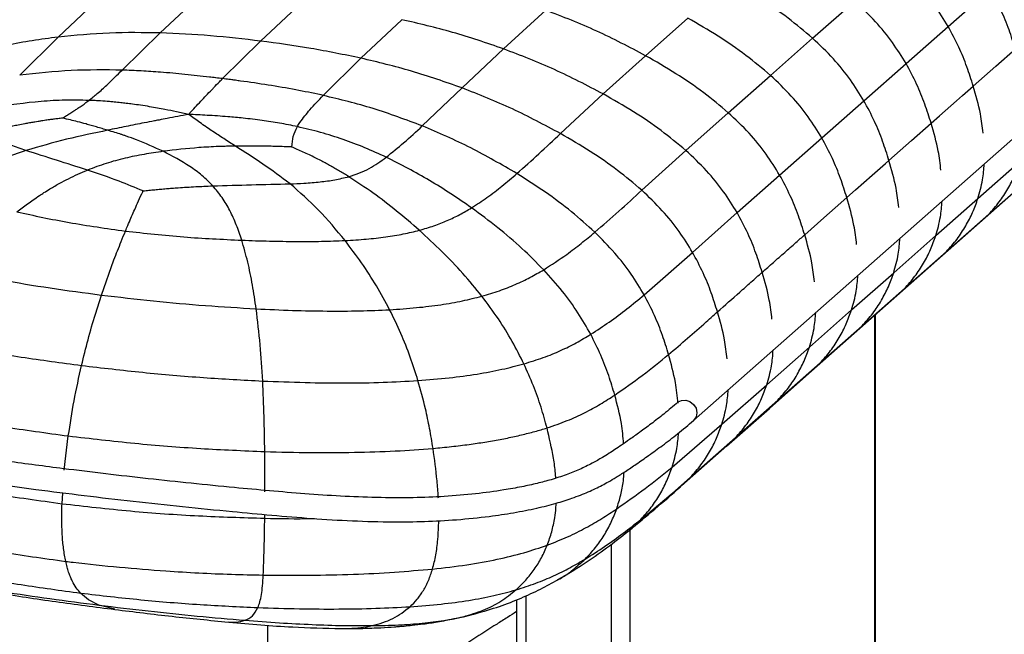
# Paper-space layout '_Dimetric' of a CAD drawing. Header units: millimetres. Extents: x -453 to 610, y -49 to 852.
# Tile 11 of 14: x 295 to 500, y 334 to 462. Entities that reach past the tile are written whole.
import ezdxf

# ---------------------------------------------------------------- set-up
doc = ezdxf.new("R2010")
doc.units = ezdxf.units.MM

psp = doc.layouts.new('_Dimetric')

# ---------------------------------------------------------------- linework, layer by layer
at = {"color": 7, "linetype": 'Continuous', "lineweight": 25}
for p, q in [((434.99, 378.33), (596.77, 521)), ((487.93, 460.26), (496.68, 467.98)), ((302.78, 458.05), (311.39, 466.18)), ((324.02, 458.91), (332.55, 466.91)), ((344.92, 457.2), (353.42, 465.14)), ((459.74, 457.81), (468.5, 465.54)), ((395.46, 455.59), (404.22, 463.63)), ((365.79, 453.65), (374.29, 461.66)), ((425, 454.17), (433.79, 461.99)), ((316.1, 451.17), (324.02, 458.91)), ((479.17, 452.54), (487.93, 460.26)), ((294.8, 450.11), (302.78, 458.05)), ((337, 449.4), (344.92, 457.2)), ((450.97, 450.08), (459.74, 457.81)), ((386.83, 447.46), (395.46, 455.59)), ((357.95, 445.89), (365.79, 453.65)), ((416.19, 446.21), (425, 454.17)), ((470.41, 444.81), (479.17, 452.54)), ((442.2, 442.32), (450.97, 450.08)), ((378.55, 439.56), (386.83, 447.46)), ((407.29, 437.98), (416.19, 446.21)), ((461.64, 437.08), (470.41, 444.81)), ((433.36, 434.46), (442.2, 442.32)), ((452.88, 429.34), (461.64, 437.08)), ((424.2, 426.19), (433.36, 434.46)), ((494.13, 424.48), (502.91, 432.22)), ((444.04, 421.53), (452.88, 429.34)), ((496.37, 421.19), (505.14, 428.93)), ((459.5, 388.53), (503.35, 427.21)), ((485.36, 416.75), (494.13, 424.48)), ((434.78, 413.27), (444.04, 421.53)), ((487.6, 413.45), (496.37, 421.19)), ((494.55, 419.5), (496.37, 421.19)), ((476.6, 409.02), (485.36, 416.75)), ((311.8, 404.4), (314.41, 411.69)), ((424.7, 404.42), (434.78, 413.27)), ((478.83, 405.72), (487.6, 413.45)), ((485.77, 411.76), (487.6, 413.45)), ((467.83, 401.29), (476.6, 409.02)), ((470.06, 397.99), (478.83, 405.72)), ((477.01, 404.03), (478.83, 405.72)), ((310.54, 400.44), (311.8, 404.4)), ((459.07, 393.56), (467.83, 401.29)), ((472.65, 113.26), (472.65, 400.13)), ((472.85, 113.61), (472.85, 400.3)), ((461.29, 390.26), (470.06, 397.99)), ((468.24, 396.3), (470.06, 397.99)), ((450.22, 385.75), (459.07, 393.56)), ((452.53, 382.53), (461.29, 390.26)), ((459.47, 388.57), (461.29, 390.26)), ((450.74, 380.8), (459.5, 388.54)), ((440.85, 377.51), (450.22, 385.75)), ((443.68, 374.73), (452.53, 382.53)), ((450.71, 380.84), (452.53, 382.53)), ((441.83, 372.95), (450.74, 380.81)), ((430.5, 368.61), (440.85, 377.51)), ((304.08, 367.95), (304.92, 375.09)), ((432.47, 364.71), (441.88, 373)), ((434.34, 366.5), (443.68, 374.73)), ((441.86, 373.03), (443.68, 374.73)), ((432.21, 364.52), (434.34, 366.5)), ((303.61, 361), (303.75, 363.29)), ((345.77, 357.97), (345.78, 358.75)), ((421.32, 355.23), (421.48, 355.36)), ((421.74, 355.58), (421.74, 68.36)), ((417.88, 67.78), (417.88, 352.58)), ((309.15, 341), (307.47, 342.41)), ((311.28, 339.91), (309.15, 341)), ((398.16, 341.02), (398.16, 70.95)), ((400.1, 341.85), (400.1, 70.02)), ((314.6, 339.05), (311.28, 339.91)), ((385.12, 337.07), (389.56, 338.11)), ((387.1, 337.49), (389.45, 338.11)), ((338.21, 336.4), (338.5, 336.39)), ((385.15, 337.12), (387.1, 337.49)), ((346.43, -34.65), (346.43, 335.75)), ((361.44, 335.06), (361.6, 335.06))]:
    psp.add_line(p, q, dxfattribs=at)
at = {"color": 7, "linetype": 'Continuous', "lineweight": 25, "flags": 128}
for points in [[(493.15, 447.85), (495.49, 449.91), (497.83, 451.97), (501.92, 455.58)], [(484.39, 440.12), (486.15, 441.67), (489.65, 444.76), (490.94, 445.89), (493.15, 447.85)], [(475.62, 432.38), (477.96, 434.45), (480.3, 436.51), (484.39, 440.12)], [(466.86, 424.65), (468.68, 426.27), (472.15, 429.33), (472.69, 429.8), (474.87, 431.72), (475.62, 432.38)], [(458.09, 416.92), (459.42, 418.09), (462.07, 420.43), (464.46, 422.54), (466.86, 424.65)], [(431.77, 382.15), (432.44, 382.49), (433.34, 382.56)], [(433.34, 382.56), (434.23, 382.27), (434.99, 381.66), (435.5, 380.83), (435.68, 379.91), (435.5, 379.03), (434.99, 378.33), (434.99, 378.32)]]:
    psp.add_lwpolyline(points, dxfattribs=at)
at = {"color": 7, "linetype": 'Continuous', "lineweight": 25}
for points, knots in [([(487.93, 460.26), (487.02, 461.73), (485.13, 464.78), (481.56, 469.17), (478.73, 471.86), (477.26, 473.26)], [0, 0, 0, 0, 0.307568, 0.639157, 1, 1, 1, 1]), ([(459.74, 457.81), (458.06, 459.23), (454.58, 462.16), (448.79, 466.1), (444.67, 468.5), (442.56, 469.73)], [0, 0, 0, 0, 0.313487, 0.648052, 1, 1, 1, 1]), ([(501.92, 455.57), (501.49, 456.9), (500.62, 459.64), (498.93, 463.82), (497.44, 466.56), (496.68, 467.98)], [0, 0, 0, 0, 0.312174, 0.64501, 1, 1, 1, 1]), ([(479.17, 452.54), (478.26, 454.01), (476.37, 457.06), (472.8, 461.45), (469.98, 464.14), (468.5, 465.54)], [0, 0, 0, 0, 0.307568, 0.639156, 1, 1, 1, 1]), ([(425, 454.17), (421.64, 455.95), (414.85, 459.52), (407.78, 462.25), (404.22, 463.63)], [0, 0, 0, 0, 0.495961, 1, 1, 1, 1]), ([(395.46, 455.59), (391.93, 456.8), (384.93, 459.19), (377.81, 460.84), (374.29, 461.66)], [0, 0, 0, 0, 0.50462, 1, 1, 1, 1]), ([(450.97, 450.08), (449.29, 451.49), (445.81, 454.42), (440.02, 458.36), (435.9, 460.76), (433.79, 461.99)], [0, 0, 0, 0, 0.31349, 0.648054, 1, 1, 1, 1]), ([(324.02, 458.91), (320.49, 458.96), (313.37, 459.07), (306.33, 458.39), (302.78, 458.05)], [0, 0, 0, 0, 0.495647, 1, 1, 1, 1]), ([(344.92, 457.2), (341.45, 457.61), (334.48, 458.43), (327.52, 458.75), (324.02, 458.91)], [0, 0, 0, 0, 0.497993, 1, 1, 1, 1]), ([(493.15, 447.85), (492.73, 449.17), (491.86, 451.92), (490.17, 456.1), (488.69, 458.84), (487.93, 460.26)], [0, 0, 0, 0, 0.3121739, 0.6450102, 1, 1, 1, 1]), ([(302.78, 458.05), (299.21, 457.55), (292.12, 456.57), (285.27, 454.71), (281.87, 453.78)], [0, 0, 0, 0, 0.504298, 1, 1, 1, 1]), ([(365.79, 453.65), (362.31, 454.37), (355.37, 455.8), (348.39, 456.74), (344.92, 457.2)], [0, 0, 0, 0, 0.502002, 1, 1, 1, 1]), ([(470.41, 444.81), (469.5, 446.28), (467.61, 449.33), (464.04, 453.72), (461.21, 456.41), (459.74, 457.81)], [0, 0, 0, 0, 0.30757, 0.639159, 1, 1, 1, 1]), ([(416.19, 446.21), (412.83, 447.96), (406.06, 451.5), (399.01, 454.22), (395.46, 455.59)], [0, 0, 0, 0, 0.495821, 1, 1, 1, 1]), ([(386.83, 447.46), (383.33, 448.69), (376.39, 451.13), (369.3, 452.81), (365.79, 453.65)], [0, 0, 0, 0, 0.50435, 1, 1, 1, 1]), ([(442.2, 442.32), (440.51, 443.73), (437.03, 446.65), (431.24, 450.57), (427.12, 452.95), (425, 454.17)], [0, 0, 0, 0, 0.313523, 0.648073, 1, 1, 1, 1]), ([(316.1, 451.17), (312.58, 451.21), (305.49, 451.29), (298.38, 450.51), (294.8, 450.11)], [0, 0, 0, 0, 0.496111, 1, 1, 1, 1]), ([(309.18, 444.87), (309.79, 445.35), (311.15, 446.42), (312.87, 448.02), (314.55, 449.64), (315.59, 450.67), (316.1, 451.17)], [0, 0, 0, 0, 0.223743, 0.504272, 0.759834, 1, 1, 1, 1]), ([(324.09, 450.74), (322.76, 450.83), (320.1, 451.02), (317.43, 451.12), (316.1, 451.17)], [0, 0, 0, 0, 0.49975, 1, 1, 1, 1]), ([(334.27, 449.73), (332.57, 449.92), (329.18, 450.31), (325.79, 450.59), (324.09, 450.74)], [0, 0, 0, 0, 0.49957, 1, 1, 1, 1]), ([(484.39, 440.11), (483.97, 441.44), (483.1, 444.19), (481.41, 448.37), (479.94, 451.12), (479.17, 452.54)], [0, 0, 0, 0, 0.3121737, 0.6450103, 1, 1, 1, 1]), ([(337, 449.4), (336.55, 449.46), (336.06, 449.52), (335.15, 449.63), (334.69, 449.68), (334.27, 449.73)], [0, 0, 0, 0, 0.500076, 0.535397, 1, 1, 1, 1]), ([(335.03, 447.38), (335.08, 447.44), (335.52, 447.89), (336.18, 448.57), (336.79, 449.18), (337, 449.4)], [0, 0, 0, 0, 0.078559, 0.671748, 1, 1, 1, 1]), ([(339.68, 449.05), (339.44, 449.08), (338.99, 449.14), (338.1, 449.26), (337.45, 449.34), (337, 449.4)], [0, 0, 0, 0, 0.271001, 0.499916, 1, 1, 1, 1]), ([(357.95, 445.89), (357.8, 445.93), (355.9, 446.35), (352.09, 447.12), (346.5, 448.08), (342.3, 448.69), (340.04, 449), (339.68, 449.05)], [0, 0, 0, 0, 0.025474, 0.313905, 0.627933, 0.94216, 1, 1, 1, 1]), ([(461.64, 437.08), (460.73, 438.55), (458.84, 441.6), (455.27, 445.99), (452.44, 448.68), (450.97, 450.08)], [0, 0, 0, 0, 0.307577, 0.639169, 1, 1, 1, 1]), ([(330.47, 442.53), (331.23, 443.36), (332.75, 445.02), (334.27, 446.59), (335.03, 447.38)], [0, 0, 0, 0, 0.4974886, 1, 1, 1, 1]), ([(407.29, 437.98), (403.98, 439.75), (397.31, 443.32), (390.35, 446.07), (386.83, 447.46)], [0, 0, 0, 0, 0.495703, 1, 1, 1, 1]), ([(495.2, 438.09), (495.04, 439.41), (494.66, 442.69), (493.71, 445.92), (493.15, 447.85)], [0, 0, 0, 0, 0.4036, 1, 1, 1, 1]), ([(309.18, 444.87), (307.55, 444.9), (304.28, 444.96), (297.61, 444.62), (292.56, 443.87), (289.21, 443.37)], [0, 0, 0, 0, 0.249082, 0.49995, 1, 1, 1, 1]), ([(303.75, 441.19), (304.01, 441.37), (304.51, 441.71), (305.29, 442.19), (306, 442.64), (306.78, 443.15), (307.57, 443.67), (308.41, 444.27), (308.92, 444.67), (309.18, 444.87)], [0, 0, 0, 0, 0.1314, 0.248331, 0.38457, 0.493911, 0.664796, 0.826954, 1, 1, 1, 1]), ([(329.96, 441.95), (329.12, 442.14), (327.48, 442.5), (324.78, 443.05), (322.28, 443.5), (320.02, 443.85), (318.39, 444.08), (317.03, 444.25), (315.76, 444.4), (314.6, 444.52), (313.19, 444.65), (311.88, 444.74), (310.44, 444.83), (309.62, 444.86), (309.18, 444.87)], [0, 0, 0, 0, 0.126952, 0.245989, 0.402221, 0.494504, 0.574933, 0.635785, 0.688917, 0.756255, 0.800342, 0.88722, 0.939851, 1, 1, 1, 1]), ([(353.09, 440.3), (353.77, 441.19), (355.23, 443.11), (357, 444.92), (357.95, 445.89)], [0, 0, 0, 0, 0.461623, 1, 1, 1, 1]), ([(378.55, 439.56), (375.16, 440.83), (368.43, 443.36), (361.43, 445.06), (357.95, 445.89)], [0, 0, 0, 0, 0.503883, 1, 1, 1, 1]), ([(433.36, 434.46), (431.67, 435.87), (428.19, 438.76), (422.41, 442.64), (418.3, 445), (416.19, 446.21)], [0, 0, 0, 0, 0.313585, 0.648065, 1, 1, 1, 1]), ([(475.62, 432.38), (475.2, 433.71), (474.33, 436.46), (472.65, 440.64), (471.17, 443.39), (470.41, 444.81)], [0, 0, 0, 0, 0.312174, 0.64501, 1, 1, 1, 1]), ([(329.96, 441.95), (330.05, 442.05), (330.22, 442.25), (330.39, 442.44), (330.47, 442.53)], [0, 0, 0, 0, 0.5256919, 1, 1, 1, 1]), ([(303.75, 441.19), (303.42, 441.15), (302.78, 441.07), (301.87, 440.96), (300.94, 440.83), (300.09, 440.71), (299.29, 440.59), (298.64, 440.49), (297.88, 440.36), (297.2, 440.25), (296.67, 440.15), (296.39, 440.1), (296.16, 440.06), (295.54, 439.94), (294.58, 439.76), (293.4, 439.52), (292.27, 439.27), (291.11, 439.02), (289.86, 438.73), (289.03, 438.52), (288.61, 438.42)], [0, 0, 0, 0, 0.06493, 0.12443, 0.178929, 0.2491, 0.290874, 0.336678, 0.378418, 0.439663, 0.470935, 0.484377, 0.495467, 0.515525, 0.607037, 0.686428, 0.749761, 0.833185, 0.916501, 1, 1, 1, 1]), ([(313.1, 438.66), (312.72, 438.77), (311.95, 439), (310.81, 439.34), (309.69, 439.67), (308.37, 440.03), (306.93, 440.41), (305.3, 440.81), (304.28, 441.06), (303.75, 441.19)], [0, 0, 0, 0, 0.12303, 0.244791, 0.365544, 0.478433, 0.665563, 0.825319, 1, 1, 1, 1]), ([(329.96, 441.95), (328.47, 441.67), (326.43, 441.3), (324.16, 440.86), (323.27, 440.69), (322.24, 440.49), (321.41, 440.33), (320.71, 440.2)], [0, 0, 0, 0, 0.486502, 0.666949, 0.734996, 0.774727, 1, 1, 1, 1]), ([(334.93, 438.44), (334.54, 438.71), (334.08, 439.02), (333.2, 439.63), (331.9, 440.55), (330.73, 441.4), (329.96, 441.95)], [0, 0, 0, 0, 0.221807, 0.25839, 0.512968, 1, 1, 1, 1]), ([(352.56, 439.41), (351.33, 439.66), (348.91, 440.16), (345.14, 440.72), (341.55, 441.16), (337.73, 441.52), (333.96, 441.77), (331.23, 441.89), (329.96, 441.95)], [0, 0, 0, 0, 0.168999, 0.3311, 0.505503, 0.645162, 0.834343, 1, 1, 1, 1]), ([(452.88, 429.34), (451.97, 430.81), (450.08, 433.86), (446.5, 438.25), (443.67, 440.92), (442.2, 442.32)], [0, 0, 0, 0, 0.307656, 0.639253, 1, 1, 1, 1]), ([(296.1, 434.45), (295.56, 434.63), (294.5, 435), (293.02, 435.58), (291.66, 436.19), (290.4, 436.87), (289.32, 437.61), (288.84, 438.16), (288.61, 438.42)], [0, 0, 0, 0, 0.171542, 0.335403, 0.494044, 0.659505, 0.834543, 1, 1, 1, 1]), ([(313.1, 438.66), (310.25, 438.07), (304.53, 436.88), (298.91, 435.26), (296.1, 434.45)], [0, 0, 0, 0, 0.498881, 1, 1, 1, 1]), ([(320.71, 440.2), (319.45, 439.95), (316.92, 439.46), (314.38, 438.93), (313.1, 438.66)], [0, 0, 0, 0, 0.498624, 1, 1, 1, 1]), ([(324.64, 434.28), (322.81, 435.11), (320.31, 436.24), (317.48, 437.26), (316.45, 437.62), (316.1, 437.74), (315.52, 437.93), (314.56, 438.24), (313.61, 438.51), (313.1, 438.66)], [0, 0, 0, 0, 0.4942289, 0.6762066, 0.7299191, 0.7575034, 0.7650349, 0.8752332, 1, 1, 1, 1]), ([(339.68, 435.34), (338.86, 435.87), (337.22, 436.94), (335.7, 437.94), (334.93, 438.44)], [0, 0, 0, 0, 0.499059, 1, 1, 1, 1]), ([(351.44, 435.18), (351.48, 435.94), (351.57, 437.47), (352.23, 438.76), (352.56, 439.41)], [0, 0, 0, 0, 0.49391, 1, 1, 1, 1]), ([(352.56, 439.41), (352.64, 439.56), (352.81, 439.86), (353, 440.15), (353.09, 440.3)], [0, 0, 0, 0, 0.49974, 1, 1, 1, 1]), ([(371.03, 433.06), (369.56, 433.73), (366.63, 435.07), (362.07, 436.78), (357.41, 438.27), (354.17, 439.03), (352.56, 439.41)], [0, 0, 0, 0, 0.253147, 0.500142, 0.750962, 1, 1, 1, 1]), ([(371.03, 433.06), (372.27, 434.06), (374.97, 436.23), (377.29, 438.39), (378.55, 439.56)], [0, 0, 0, 0, 0.458597, 1, 1, 1, 1]), ([(398.22, 429.65), (395.05, 431.5), (388.68, 435.22), (381.94, 438.11), (378.55, 439.56)], [0, 0, 0, 0, 0.496843, 1, 1, 1, 1]), ([(486.43, 430.36), (486.28, 431.68), (485.89, 434.95), (484.95, 438.19), (484.39, 440.12)], [0, 0, 0, 0, 0.4035759, 1, 1, 1, 1]), ([(398.22, 429.65), (399.76, 431.02), (402.88, 433.81), (405.8, 436.58), (407.29, 437.98)], [0, 0, 0, 0, 0.492346, 1, 1, 1, 1]), ([(424.2, 426.19), (422.54, 427.59), (419.11, 430.5), (413.42, 434.39), (409.37, 436.76), (407.29, 437.98)], [0, 0, 0, 0, 0.313474, 0.647952, 1, 1, 1, 1]), ([(466.86, 424.65), (466.43, 425.98), (465.57, 428.73), (463.88, 432.91), (462.41, 435.66), (461.64, 437.08)], [0, 0, 0, 0, 0.312183, 0.64503, 1, 1, 1, 1]), ([(296.1, 434.45), (292.89, 433.34), (286.28, 431.07), (280.01, 428.07), (276.78, 426.52)], [0, 0, 0, 0, 0.484929, 1, 1, 1, 1]), ([(308.89, 430.38), (306.74, 431.06), (302.39, 432.44), (298.21, 433.77), (296.1, 434.45)], [0, 0, 0, 0, 0.494284, 1, 1, 1, 1]), ([(324.64, 434.28), (323.32, 434.08), (320.66, 433.69), (316.7, 432.87), (312.73, 431.82), (310.18, 430.86), (308.89, 430.38)], [0, 0, 0, 0, 0.244979, 0.493455, 0.744931, 1, 1, 1, 1]), ([(339.68, 435.34), (339.06, 435.34), (338.11, 435.33), (336.96, 435.3), (336.41, 435.28), (334.83, 435.22), (330.95, 435.02), (327.11, 434.57), (324.64, 434.28)], [0, 0, 0, 0, 0.124777, 0.189064, 0.228115, 0.233975, 0.50515, 1, 1, 1, 1]), ([(334.96, 427.1), (334.23, 427.83), (332.8, 429.29), (329.41, 431.78), (326.54, 433.28), (324.64, 434.28)], [0, 0, 0, 0, 0.25507, 0.506529, 1, 1, 1, 1]), ([(343.09, 435.36), (342.53, 435.36), (341.39, 435.36), (340.25, 435.35), (339.68, 435.34)], [0, 0, 0, 0, 0.494959, 1, 1, 1, 1]), ([(351.04, 427.52), (349.16, 428.93), (345.41, 431.74), (341.59, 434.14), (339.68, 435.34)], [0, 0, 0, 0, 0.501146, 1, 1, 1, 1]), ([(351.44, 435.18), (351.41, 435.18), (350.35, 435.21), (348.25, 435.31), (345.49, 435.36), (343.77, 435.36), (343.09, 435.36)], [0, 0, 0, 0, 0.008921, 0.381786, 0.755248, 1, 1, 1, 1]), ([(363.25, 429.01), (362.94, 429.21), (362.31, 429.59), (361.35, 430.16), (360.57, 430.62), (360.07, 430.9), (359.88, 431.01), (359.83, 431.04), (359.81, 431.05), (359.81, 431.05), (359.79, 431.06), (359.76, 431.08), (359.72, 431.1), (359.7, 431.11), (359.68, 431.12), (359.61, 431.16), (359.4, 431.28), (358.87, 431.57), (358.26, 431.91), (357.73, 432.19), (357.12, 432.51), (356.26, 432.95), (355.04, 433.55), (353.8, 434.13), (352.59, 434.68), (351.81, 435.02), (351.44, 435.18)], [0, 0, 0, 0, 0.0835002, 0.1668152, 0.2502393, 0.2871224, 0.2953797, 0.2995108, 0.2999007, 0.3000192, 0.3001265, 0.3045762, 0.3087548, 0.3099032, 0.3104051, 0.3125198, 0.3278385, 0.3661702, 0.4475794, 0.4839088, 0.5017505, 0.6014074, 0.7006663, 0.8071509, 0.9081279, 1, 1, 1, 1]), ([(444.04, 421.53), (443.13, 423), (441.24, 426.04), (437.66, 430.41), (434.83, 433.08), (433.36, 434.46)], [0, 0, 0, 0, 0.307808, 0.639401, 1, 1, 1, 1]), ([(363.25, 429.01), (364.03, 429.26), (365.63, 429.75), (367.6, 430.73), (369.41, 431.84), (370.47, 432.64), (371.03, 433.06)], [0, 0, 0, 0, 0.2254454, 0.4602989, 0.7153903, 1, 1, 1, 1]), ([(388.79, 422.53), (385.92, 424.5), (380.23, 428.39), (374.08, 431.51), (371.03, 433.06)], [0, 0, 0, 0, 0.5039184, 1, 1, 1, 1]), ([(477.67, 422.63), (477.51, 423.95), (477.12, 427.22), (476.18, 430.46), (475.62, 432.39)], [0, 0, 0, 0, 0.403553, 1, 1, 1, 1]), ([(496.37, 421.19), (497.12, 422.03), (498.59, 423.68), (500.38, 426.44), (501.85, 429.26), (502.56, 431.25), (502.91, 432.22)], [0, 0, 0, 0, 0.264113, 0.518527, 0.763735, 1, 1, 1, 1]), ([(294.21, 421.69), (294.58, 421.98), (295.32, 422.55), (296.45, 423.39), (297.65, 424.23), (298.78, 425), (299.95, 425.76), (301.34, 426.63), (303.03, 427.6), (304.96, 428.62), (306.87, 429.54), (308.22, 430.1), (308.89, 430.38)], [0, 0, 0, 0, 0.083974, 0.167347, 0.250081, 0.344032, 0.409551, 0.495968, 0.633472, 0.750476, 0.876086, 1, 1, 1, 1]), ([(320.48, 426.04), (318.83, 426.73), (315.03, 428.31), (311.11, 429.63), (308.89, 430.38)], [0, 0, 0, 0, 0.434161, 1, 1, 1, 1]), ([(494.13, 424.48), (494.5, 425.77), (495.17, 428.08), (495.36, 430.54), (495.45, 431.64)], [0, 0, 0, 0, 0.553909, 1, 1, 1, 1]), ([(351.04, 427.52), (352, 427.56), (354.1, 427.65), (357.22, 427.9), (360.41, 428.31), (362.3, 428.78), (363.25, 429.01)], [0, 0, 0, 0, 0.229526, 0.496087, 0.744762, 1, 1, 1, 1]), ([(377.93, 417.86), (376.37, 419.22), (373.25, 421.92), (368.38, 425.65), (364.95, 427.9), (363.25, 429.01)], [0, 0, 0, 0, 0.33537, 0.671444, 1, 1, 1, 1]), ([(388.79, 422.53), (389.88, 423.24), (392.17, 424.73), (395.24, 427.12), (397.2, 428.79), (398.22, 429.65)], [0, 0, 0, 0, 0.305451, 0.640589, 1, 1, 1, 1]), ([(414.44, 417.46), (412.84, 418.9), (409.54, 421.87), (404.09, 425.91), (400.21, 428.38), (398.22, 429.65)], [0, 0, 0, 0, 0.313278, 0.647902, 1, 1, 1, 1]), ([(458.09, 416.92), (457.67, 418.25), (456.8, 421), (455.12, 425.18), (453.64, 427.93), (452.88, 429.34)], [0, 0, 0, 0, 0.312209, 0.645073, 1, 1, 1, 1]), ([(318.09, 420.74), (318.31, 421.23), (318.78, 422.32), (319.55, 424.04), (320.13, 425.28), (320.44, 425.95), (320.47, 426), (320.48, 426.03), (320.48, 426.04)], [0, 0, 0, 0, 0.2713956, 0.6013349, 0.9716785, 0.9858392, 0.9929196, 1, 1, 1, 1]), ([(320.48, 426.04), (320.88, 426.09), (321.69, 426.18), (322.89, 426.3), (324.1, 426.42), (325.3, 426.52), (326.53, 426.62), (327.95, 426.72), (329.59, 426.83), (331.36, 426.93), (333.16, 427.02), (334.33, 427.07), (334.96, 427.1)], [0, 0, 0, 0, 0.083237, 0.166601, 0.249959, 0.333856, 0.416686, 0.504028, 0.628072, 0.756586, 0.870786, 1, 1, 1, 1]), ([(334.96, 427.1), (337.63, 427.17), (342.98, 427.33), (348.35, 427.46), (351.04, 427.52)], [0, 0, 0, 0, 0.500555, 1, 1, 1, 1]), ([(340.99, 415.8), (340.63, 416.87), (339.92, 418.99), (338.57, 421.94), (337, 424.68), (335.63, 426.3), (334.96, 427.1)], [0, 0, 0, 0, 0.260175, 0.513846, 0.760386, 1, 1, 1, 1]), ([(362.48, 415.73), (360.69, 417.91), (357.2, 422.14), (353.05, 425.77), (351.04, 427.52)], [0, 0, 0, 0, 0.515067, 1, 1, 1, 1]), ([(414.44, 417.46), (416.12, 418.91), (419.48, 421.83), (422.62, 424.73), (424.2, 426.19)], [0, 0, 0, 0, 0.4984722, 1, 1, 1, 1]), ([(434.78, 413.27), (433.87, 414.73), (432, 417.77), (428.45, 422.14), (425.66, 424.8), (424.2, 426.19)], [0, 0, 0, 0, 0.307764, 0.639339, 1, 1, 1, 1]), ([(468.9, 414.9), (468.74, 416.22), (468.36, 419.49), (467.42, 422.73), (466.86, 424.65)], [0, 0, 0, 0, 0.40353, 1, 1, 1, 1]), ([(487.6, 413.45), (488.34, 414.29), (489.82, 415.95), (491.61, 418.7), (493.08, 421.52), (493.79, 423.51), (494.13, 424.48)], [0, 0, 0, 0, 0.264112, 0.518526, 0.763736, 1, 1, 1, 1]), ([(377.93, 417.86), (378.96, 418.16), (381.07, 418.77), (383.84, 419.88), (386.45, 421.14), (387.99, 422.06), (388.79, 422.53)], [0, 0, 0, 0, 0.23238, 0.472189, 0.72613, 1, 1, 1, 1]), ([(403.8, 409.65), (402.31, 411.15), (399.23, 414.26), (394.2, 418.53), (390.62, 421.18), (388.79, 422.53)], [0, 0, 0, 0, 0.314978, 0.650205, 1, 1, 1, 1]), ([(485.36, 416.75), (485.73, 418.03), (486.4, 420.35), (486.59, 422.81), (486.68, 423.91)], [0, 0, 0, 0, 0.553873, 1, 1, 1, 1]), ([(294.21, 421.69), (297.79, 420.92), (305.08, 419.35), (312.85, 418.25), (316.8, 417.7)], [0, 0, 0, 0, 0.4917899, 1, 1, 1, 1]), ([(316.8, 417.7), (316.97, 418.09), (317.19, 418.62), (317.62, 419.63), (317.88, 420.25), (318.09, 420.74)], [0, 0, 0, 0, 0.386208, 0.511947, 1, 1, 1, 1]), ([(449.25, 409.12), (448.83, 410.45), (447.96, 413.19), (446.28, 417.37), (444.8, 420.12), (444.04, 421.53)], [0, 0, 0, 0, 0.312275, 0.645171, 1, 1, 1, 1]), ([(362.48, 415.73), (363.96, 415.82), (366.81, 415.98), (370.88, 416.45), (374.62, 417.05), (376.84, 417.6), (377.93, 417.86)], [0, 0, 0, 0, 0.27439, 0.52803, 0.767528, 1, 1, 1, 1]), ([(390.94, 404.16), (389.64, 405.75), (386.96, 409.02), (382.61, 413.55), (379.5, 416.41), (377.93, 417.86)], [0, 0, 0, 0, 0.3195238, 0.6554904, 1, 1, 1, 1]), ([(314.41, 411.69), (314.91, 412.98), (315.7, 415.01), (316.51, 416.97), (316.8, 417.7)], [0, 0, 0, 0, 0.632037, 1, 1, 1, 1]), ([(316.8, 417.7), (320.83, 417.25), (328.74, 416.37), (336.95, 415.99), (340.99, 415.8)], [0, 0, 0, 0, 0.508215, 1, 1, 1, 1]), ([(343.99, 401.53), (343.74, 403.19), (343.25, 406.55), (342.29, 411.3), (341.42, 414.3), (340.99, 415.8)], [0, 0, 0, 0, 0.330436, 0.666127, 1, 1, 1, 1]), ([(340.99, 415.8), (342.92, 415.73), (346.69, 415.6), (352.24, 415.52), (357.48, 415.53), (360.86, 415.66), (362.48, 415.73)], [0, 0, 0, 0, 0.272209, 0.531456, 0.774864, 1, 1, 1, 1]), ([(403.8, 409.65), (405.44, 410.7), (408.23, 412.51), (411.64, 415.14), (413.5, 416.68), (414.44, 417.46)], [0, 0, 0, 0, 0.415057, 0.707388, 1, 1, 1, 1]), ([(424.7, 404.42), (423.82, 405.88), (421.98, 408.94), (418.54, 413.34), (415.84, 416.05), (414.44, 417.46)], [0, 0, 0, 0, 0.307097, 0.638585, 1, 1, 1, 1]), ([(449.25, 409.12), (450.03, 409.81), (451.2, 410.84), (452.76, 412.22), (453.93, 413.25), (455.1, 414.28), (456.48, 415.51), (457.48, 416.39), (458.09, 416.92)], [0, 0, 0, 0, 0.264626, 0.396939, 0.529252, 0.661565, 0.793878, 1, 1, 1, 1]), ([(460.13, 407.17), (459.98, 408.49), (459.59, 411.76), (458.65, 415), (458.09, 416.92)], [0, 0, 0, 0, 0.403507, 1, 1, 1, 1]), ([(476.6, 409.02), (476.97, 410.3), (477.63, 412.62), (477.83, 415.08), (477.91, 416.18)], [0, 0, 0, 0, 0.553837, 1, 1, 1, 1]), ([(478.83, 405.72), (479.58, 406.56), (481.05, 408.21), (482.84, 410.97), (484.31, 413.79), (485.02, 415.77), (485.36, 416.75)], [0, 0, 0, 0, 0.264113, 0.518527, 0.763735, 1, 1, 1, 1]), ([(371.76, 401.34), (370.86, 403.01), (369.02, 406.4), (365.93, 411.18), (363.63, 414.2), (362.48, 415.73)], [0, 0, 0, 0, 0.322801, 0.658469, 1, 1, 1, 1]), ([(439.95, 400.88), (439.53, 402.21), (438.67, 404.95), (437, 409.12), (435.53, 411.86), (434.78, 413.27)], [0, 0, 0, 0, 0.312329, 0.645215, 1, 1, 1, 1]), ([(390.94, 404.16), (392.19, 404.53), (394.7, 405.27), (398, 406.59), (401.07, 408.05), (402.87, 409.11), (403.8, 409.65)], [0, 0, 0, 0, 0.23746, 0.48016, 0.733022, 1, 1, 1, 1]), ([(413.58, 396.22), (412.72, 397.72), (410.94, 400.85), (407.65, 405.37), (405.12, 408.18), (403.8, 409.65)], [0, 0, 0, 0, 0.306192, 0.637709, 1, 1, 1, 1]), ([(281.32, 409.42), (284.5, 408.79), (290.98, 407.49), (301.17, 405.82), (308.24, 404.87), (311.8, 404.4)], [0, 0, 0, 0, 0.322537, 0.658026, 1, 1, 1, 1]), ([(439.95, 400.88), (441.5, 402.26), (443.44, 403.98), (445.76, 406.04), (447.31, 407.41), (448.47, 408.44), (449.25, 409.12)], [0, 0, 0, 0, 0.5, 0.625, 0.75, 1, 1, 1, 1]), ([(451.29, 399.37), (451.13, 400.69), (450.75, 403.96), (449.81, 407.19), (449.25, 409.12)], [0, 0, 0, 0, 0.403468, 1, 1, 1, 1]), ([(467.83, 401.29), (468.2, 402.57), (468.87, 404.89), (469.06, 407.35), (469.15, 408.45)], [0, 0, 0, 0, 0.553801, 1, 1, 1, 1]), ([(470.06, 397.99), (470.81, 398.83), (472.28, 400.48), (474.07, 403.23), (475.55, 406.06), (476.25, 408.04), (476.6, 409.02)], [0, 0, 0, 0, 0.2641118, 0.5185265, 0.7637358, 1, 1, 1, 1]), ([(311.8, 404.4), (315.4, 403.97), (322.54, 403.13), (333.28, 402.17), (340.46, 401.74), (343.99, 401.53)], [0, 0, 0, 0, 0.341976, 0.677465, 1, 1, 1, 1]), ([(371.76, 401.34), (373.63, 401.47), (377.23, 401.71), (382.32, 402.34), (386.92, 403.14), (389.62, 403.82), (390.94, 404.16)], [0, 0, 0, 0, 0.275781, 0.529387, 0.768363, 1, 1, 1, 1]), ([(399.68, 390.08), (398.89, 391.65), (397.25, 394.91), (394.33, 399.63), (392.1, 402.61), (390.94, 404.16)], [0, 0, 0, 0, 0.307326, 0.639228, 1, 1, 1, 1]), ([(413.58, 396.22), (414.88, 397.07), (417.55, 398.81), (421.2, 401.55), (423.52, 403.45), (424.7, 404.42)], [0, 0, 0, 0, 0.319382, 0.654282, 1, 1, 1, 1]), ([(429.77, 392.03), (429.37, 393.36), (428.53, 396.1), (426.88, 400.26), (425.44, 403), (424.7, 404.42)], [0, 0, 0, 0, 0.312289, 0.645058, 1, 1, 1, 1]), ([(343.99, 401.53), (346.51, 401.41), (351.42, 401.18), (358.61, 401.04), (365.36, 401.06), (369.69, 401.25), (371.76, 401.34)], [0, 0, 0, 0, 0.2758455, 0.5359674, 0.7779357, 1, 1, 1, 1]), ([(345.35, 386.51), (345.19, 389.05), (344.87, 394.3), (344.29, 399.06), (343.99, 401.53)], [0, 0, 0, 0, 0.482969, 1, 1, 1, 1]), ([(226.32, 400.71), (226.15, 400.52), (225.41, 399.72), (224.25, 398.36), (222.82, 396.63), (221.56, 394.99), (220.53, 393.4), (219.71, 391.75), (219.14, 389.85), (219.06, 387.61), (219.73, 385.34), (221.12, 383.22), (223.04, 381.31), (225.35, 379.63), (227.85, 378.2), (230.18, 377.09), (232.25, 376.24), (234.27, 375.49), (236.69, 374.69), (239.7, 373.81), (244.58, 372.55), (251.28, 371.15), (259.49, 369.69), (267.45, 368.4), (275.18, 367.2), (282.82, 366.06), (290.45, 364.99), (302.25, 363.42), (318.36, 361.45), (334.83, 359.75), (347.26, 358.6), (355.56, 357.91), (363.98, 357.4), (371.83, 357.18), (379.1, 357.27), (385.82, 357.63), (392.03, 358.26), (397.6, 359.09), (402.26, 360.01), (406.31, 361.03), (409.28, 361.97), (411.45, 362.78), (413.07, 363.45), (414.56, 364.14), (415.96, 364.84), (417.4, 365.62), (419.03, 366.57), (420.96, 367.8), (423.2, 369.32), (425.77, 371.11), (428.65, 373.21), (431.84, 375.63), (433.89, 377.39), (434.99, 378.32)], [0, 0, 0, 0, 0.005589, 0.023027, 0.039069, 0.054029, 0.06773, 0.080448, 0.094486, 0.110236, 0.126703, 0.143261, 0.159748, 0.176157, 0.191438, 0.20438, 0.213065, 0.221849, 0.232533, 0.245116, 0.259558, 0.29073, 0.320067, 0.34789, 0.3749, 0.401242, 0.427446, 0.453655, 0.52214, 0.590675, 0.617706, 0.644858, 0.672013, 0.699092, 0.719678, 0.741086, 0.763634, 0.781179, 0.798814, 0.814804, 0.82892, 0.837278, 0.845124, 0.852924, 0.860685, 0.868477, 0.878384, 0.891323, 0.907131, 0.925703, 0.947146, 0.971724, 1, 1, 1, 1]), ([(307.67, 389.75), (308.11, 391.55), (309, 395.23), (310.02, 398.68), (310.54, 400.44)], [0, 0, 0, 0, 0.491334, 1, 1, 1, 1]), ([(377.65, 386.6), (377.13, 388.24), (376.05, 391.63), (374.09, 396.56), (372.55, 399.71), (371.76, 401.34)], [0, 0, 0, 0, 0.311529, 0.644027, 1, 1, 1, 1]), ([(429.77, 392.03), (431.1, 393.15), (433.76, 395.4), (436.79, 398.08), (438.85, 399.9), (439.63, 400.6), (439.95, 400.88)], [0, 0, 0, 0, 0.381884, 0.763876, 0.905714, 1, 1, 1, 1]), ([(441.95, 391.13), (441.8, 392.45), (441.43, 395.72), (440.5, 398.95), (439.95, 400.88)], [0, 0, 0, 0, 0.403251, 1, 1, 1, 1]), ([(459.07, 393.56), (459.44, 394.84), (460.1, 397.16), (460.3, 399.62), (460.38, 400.72)], [0, 0, 0, 0, 0.553765, 1, 1, 1, 1]), ([(461.29, 390.26), (462.04, 391.1), (463.52, 392.75), (465.31, 395.5), (466.78, 398.33), (467.49, 400.31), (467.83, 401.29)], [0, 0, 0, 0, 0.264113, 0.518527, 0.763735, 1, 1, 1, 1]), ([(271.8, 395.78), (275.54, 395.01), (283.18, 393.44), (295.18, 391.43), (303.48, 390.31), (307.67, 389.75)], [0, 0, 0, 0, 0.321943, 0.657593, 1, 1, 1, 1]), ([(399.68, 390.08), (401.06, 390.51), (403.85, 391.36), (407.41, 392.85), (410.67, 394.47), (412.6, 395.63), (413.58, 396.22)], [0, 0, 0, 0, 0.242031, 0.487404, 0.73932, 1, 1, 1, 1]), ([(418.58, 383.59), (418.18, 384.94), (417.35, 387.74), (415.71, 391.99), (414.31, 394.78), (413.58, 396.22)], [0, 0, 0, 0, 0.311957, 0.644572, 1, 1, 1, 1]), ([(452.53, 382.53), (453.28, 383.37), (454.75, 385.02), (456.54, 387.77), (458.01, 390.6), (458.72, 392.58), (459.07, 393.56)], [0, 0, 0, 0, 0.264112, 0.518526, 0.763735, 1, 1, 1, 1]), ([(418.58, 383.59), (420.53, 384.94), (424.51, 387.7), (427.99, 390.57), (429.77, 392.03)], [0, 0, 0, 0, 0.4901969, 1, 1, 1, 1]), ([(431.74, 381.88), (431.59, 383.33), (431.24, 386.74), (430.31, 390.1), (429.77, 392.03)], [0, 0, 0, 0, 0.425627, 1, 1, 1, 1]), ([(450.22, 385.75), (450.58, 387.04), (451.25, 389.35), (451.45, 391.82), (451.53, 392.92)], [0, 0, 0, 0, 0.553798, 1, 1, 1, 1]), ([(304.92, 375.09), (305.3, 377.54), (306.07, 382.53), (307.13, 387.31), (307.67, 389.75)], [0, 0, 0, 0, 0.490628, 1, 1, 1, 1]), ([(307.67, 389.75), (311.9, 389.25), (320.27, 388.27), (332.83, 387.19), (341.23, 386.73), (345.35, 386.51)], [0, 0, 0, 0, 0.342405, 0.678055, 1, 1, 1, 1]), ([(377.65, 386.6), (379.83, 386.77), (384.02, 387.11), (389.9, 387.92), (395.16, 388.89), (398.19, 389.69), (399.68, 390.08)], [0, 0, 0, 0, 0.273692, 0.526601, 0.766483, 1, 1, 1, 1]), ([(404.49, 376.76), (404.09, 378.2), (403.27, 381.18), (401.67, 385.65), (400.36, 388.57), (399.68, 390.08)], [0, 0, 0, 0, 0.3121756, 0.6447192, 1, 1, 1, 1]), ([(345.35, 386.51), (348.29, 386.4), (353.99, 386.17), (362.37, 386.08), (370.22, 386.18), (375.24, 386.46), (377.65, 386.6)], [0, 0, 0, 0, 0.276626, 0.536758, 0.778236, 1, 1, 1, 1]), ([(345.78, 371.84), (345.74, 374.28), (345.67, 379.3), (345.46, 384.06), (345.35, 386.51)], [0, 0, 0, 0, 0.486006, 1, 1, 1, 1]), ([(380.78, 372.5), (380.55, 373.89), (380.09, 376.68), (379.09, 381.43), (378.19, 384.66), (377.65, 386.6)], [0, 0, 0, 0, 0.2845332, 0.569029, 1, 1, 1, 1]), ([(443.68, 374.73), (444.43, 375.57), (445.9, 377.22), (447.69, 379.97), (449.16, 382.79), (449.87, 384.78), (450.22, 385.75)], [0, 0, 0, 0, 0.264121, 0.518545, 0.763754, 1, 1, 1, 1]), ([(431.69, 382.08), (430.74, 381.27), (428.98, 379.76), (426.28, 377.68), (423.88, 375.92), (421.81, 374.44), (420.1, 373.25), (418.68, 372.29), (417.37, 371.44), (415.83, 370.48), (413.83, 369.35), (411.35, 368.13), (408.51, 366.99), (405.56, 366.02), (402.44, 365.2), (399.15, 364.48), (394.92, 363.72), (389.55, 363), (383.22, 362.46), (376.29, 362.19), (369.04, 362.23), (361.52, 362.54), (354.11, 363.04), (346.77, 363.66), (335.88, 364.67), (321.52, 366.15), (305.82, 368.01), (292.25, 369.78), (280.74, 371.41), (271.47, 372.83), (264.3, 373.98), (259.14, 374.84), (253.9, 375.77), (248.9, 376.75), (244.46, 377.74), (240.69, 378.71), (237.44, 379.69), (234.41, 380.74), (231.67, 381.9), (229.77, 382.83), (228.95, 383.36), (228.79, 383.46)], [0, 0, 0, 0, 0.031495, 0.058546, 0.081708, 0.101316, 0.117228, 0.129386, 0.139995, 0.151839, 0.169187, 0.188221, 0.205801, 0.223202, 0.238027, 0.25325, 0.270103, 0.295061, 0.321572, 0.347307, 0.377377, 0.407058, 0.436905, 0.466788, 0.496583, 0.570622, 0.644506, 0.693739, 0.743017, 0.792441, 0.814384, 0.837184, 0.860811, 0.884648, 0.905954, 0.924385, 0.94127, 0.958175, 0.977206, 0.995493, 1, 1, 1, 1]), ([(404.49, 376.76), (405.92, 377.25), (408.79, 378.24), (412.39, 379.91), (415.65, 381.69), (417.6, 382.95), (418.58, 383.59)], [0, 0, 0, 0, 0.245107, 0.492169, 0.743425, 1, 1, 1, 1]), ([(420.43, 373.49), (420.31, 374.88), (420, 378.26), (419.11, 381.61), (418.58, 383.59)], [0, 0, 0, 0, 0.410972, 1, 1, 1, 1]), ([(440.85, 377.51), (441.22, 378.79), (441.89, 381.1), (442.09, 383.57), (442.18, 384.67)], [0, 0, 0, 0, 0.554211, 1, 1, 1, 1]), ([(265.81, 381.91), (269.9, 381.03), (278.24, 379.22), (291.33, 376.94), (300.36, 375.71), (304.92, 375.09)], [0, 0, 0, 0, 0.321705, 0.65745, 1, 1, 1, 1]), ([(434.34, 366.5), (435.09, 367.34), (436.55, 368.99), (438.33, 371.73), (439.8, 374.55), (440.5, 376.53), (440.85, 377.51)], [0, 0, 0, 0, 0.264207, 0.518655, 0.763832, 1, 1, 1, 1]), ([(304.92, 375.09), (309.51, 374.56), (318.61, 373.5), (332.22, 372.42), (341.32, 372.03), (345.78, 371.84)], [0, 0, 0, 0, 0.3425492, 0.6782954, 1, 1, 1, 1]), ([(380.78, 372.5), (382.07, 372.62), (384.6, 372.86), (388.2, 373.3), (391.57, 373.8), (394.74, 374.34), (397.77, 374.96), (400.63, 375.64), (402.85, 376.25), (404.09, 376.64), (404.49, 376.76)], [0, 0, 0, 0, 0.146719, 0.288048, 0.41798, 0.547925, 0.677876, 0.807825, 0.937762, 1, 1, 1, 1]), ([(406.32, 366.31), (406.3, 366.65), (406.22, 368.02), (405.71, 371.54), (404.98, 374.67), (404.49, 376.76)], [0, 0, 0, 0, 0.097097, 0.396017, 1, 1, 1, 1]), ([(430.5, 368.61), (430.88, 369.89), (431.55, 372.18), (431.77, 374.63), (431.86, 375.71)], [0, 0, 0, 0, 0.559098, 1, 1, 1, 1]), ([(345.78, 371.84), (348.96, 371.75), (355.13, 371.59), (364.2, 371.64), (372.72, 371.89), (378.17, 372.3), (380.78, 372.5)], [0, 0, 0, 0, 0.276493, 0.536285, 0.777563, 1, 1, 1, 1]), ([(345.81, 363.45), (345.81, 364.67), (345.82, 367.47), (345.79, 370.26), (345.78, 371.84)], [0, 0, 0, 0, 0.4347245, 1, 1, 1, 1]), ([(381.89, 362.16), (381.88, 362.25), (381.84, 363.44), (381.55, 366.93), (381.09, 370.26), (380.78, 372.5)], [0, 0, 0, 0, 0.027412, 0.346762, 1, 1, 1, 1]), ([(263.14, 368.38), (267.37, 367.41), (276.01, 365.42), (289.56, 362.94), (298.89, 361.65), (303.61, 361)], [0, 0, 0, 0, 0.321779, 0.657518, 1, 1, 1, 1]), ([(418.99, 359.94), (421, 361.35), (425.1, 364.22), (428.68, 367.13), (430.5, 368.61)], [0, 0, 0, 0, 0.490533, 1, 1, 1, 1]), ([(418.99, 359.94), (419.29, 360.89), (419.88, 362.75), (420.38, 365.32), (420.49, 366.94), (420.54, 367.54)], [0, 0, 0, 0, 0.392977, 0.774138, 1, 1, 1, 1]), ([(424.03, 357.72), (424.77, 358.54), (426.22, 360.16), (427.98, 362.87), (429.44, 365.67), (430.15, 367.64), (430.5, 368.61)], [0, 0, 0, 0, 0.264403, 0.518911, 0.764016, 1, 1, 1, 1]), ([(424.03, 357.72), (425.82, 359.18), (429.36, 362.1), (432.69, 365.04), (434.34, 366.5)], [0, 0, 0, 0, 0.503924, 1, 1, 1, 1]), ([(421.55, 355.42), (423.36, 356.9), (427.02, 359.91), (430.48, 362.95), (432.23, 364.5)], [0, 0, 0, 0, 0.492734, 1, 1, 1, 1]), ([(304.37, 349), (304.21, 349.86), (303.89, 351.57), (303.64, 354.55), (303.53, 357.69), (303.58, 359.89), (303.61, 361)], [0, 0, 0, 0, 0.251282, 0.500374, 0.749349, 1, 1, 1, 1]), ([(303.61, 361), (308.35, 360.46), (317.75, 359.39), (331.79, 358.4), (341.18, 358.11), (345.77, 357.97)], [0, 0, 0, 0, 0.342483, 0.678222, 1, 1, 1, 1]), ([(404.55, 352.38), (404.88, 353.29), (405.52, 355.08), (406.06, 357.72), (406.33, 359.73), (406.38, 360.76), (406.39, 361.09)], [0, 0, 0, 0, 0.344042, 0.677028, 0.894488, 1, 1, 1, 1]), ([(404.55, 352.38), (406.01, 352.96), (408.92, 354.1), (412.61, 355.98), (415.96, 357.93), (417.98, 359.26), (418.99, 359.94)], [0, 0, 0, 0, 0.244071, 0.490829, 0.742464, 1, 1, 1, 1]), ([(412.43, 349.49), (413.16, 350.27), (414.6, 351.79), (416.38, 354.37), (417.88, 357.05), (418.63, 358.99), (418.99, 359.94)], [0, 0, 0, 0, 0.264814, 0.519503, 0.764451, 1, 1, 1, 1]), ([(345.47, 346.16), (345.5, 347.01), (345.58, 348.68), (345.66, 351.61), (345.73, 354.7), (345.76, 356.88), (345.77, 357.97)], [0, 0, 0, 0, 0.254756, 0.50489, 0.752588, 1, 1, 1, 1]), ([(345.77, 357.97), (349.05, 357.91), (352.48, 357.84), (355.97, 357.91), (356.13, 357.91)], [0, 0, 0, 0, 0.953712, 1, 1, 1, 1]), ([(380.68, 347.41), (380.93, 348.36), (381.29, 349.76), (381.61, 351.89), (381.82, 353.87), (381.94, 355.73), (381.96, 357.08), (381.96, 357.47)], [0, 0, 0, 0, 0.328041, 0.485387, 0.64825, 0.898612, 1, 1, 1, 1]), ([(412.43, 349.49), (413.8, 350.35), (416.6, 352.11), (420.41, 354.86), (422.81, 356.76), (424.03, 357.72)], [0, 0, 0, 0, 0.32015, 0.655085, 1, 1, 1, 1]), ([(421.3, 355.23), (421.37, 355.28), (422.37, 355.99), (423.23, 356.89), (424.03, 357.72)], [0, 0, 0, 0, 0.069663, 1, 1, 1, 1]), ([(264.88, 356.32), (269.01, 355.35), (277.44, 353.38), (290.66, 350.9), (299.77, 349.64), (304.37, 349)], [0, 0, 0, 0, 0.321656, 0.657336, 1, 1, 1, 1]), ([(406.67, 345.14), (408.49, 346.22), (412.18, 348.43), (416.97, 351.83), (419.87, 354.1), (421.33, 355.23)], [0, 0, 0, 0, 0.3281637, 0.6638825, 1, 1, 1, 1]), ([(380.68, 347.41), (383.08, 347.68), (387.71, 348.2), (394.12, 349.37), (399.79, 350.75), (402.98, 351.84), (404.55, 352.38)], [0, 0, 0, 0, 0.271237, 0.523633, 0.764547, 1, 1, 1, 1]), ([(398.03, 343.08), (398.72, 343.73), (400.09, 345.01), (401.85, 347.27), (403.37, 349.68), (404.17, 351.49), (404.55, 352.38)], [0, 0, 0, 0, 0.264873, 0.519559, 0.764361, 1, 1, 1, 1]), ([(271.83, 348.52), (275.57, 347.74), (283.2, 346.13), (295.14, 344.08), (303.33, 342.97), (307.47, 342.41)], [0, 0, 0, 0, 0.321682, 0.657283, 1, 1, 1, 1]), ([(304.37, 349), (304.89, 348.94), (311.79, 348.07), (318.77, 347.52), (325.22, 347)], [0, 0, 0, 0, 0.0757631, 1, 1, 1, 1]), ([(307.47, 342.41), (307.16, 342.76), (306.55, 343.48), (305.85, 344.67), (305.34, 345.79), (304.98, 346.75), (304.65, 347.81), (304.46, 348.6), (304.37, 349)], [0, 0, 0, 0, 0.243936, 0.490985, 0.616064, 0.742431, 0.870339, 1, 1, 1, 1]), ([(398.03, 343.08), (399.44, 343.53), (402.29, 344.44), (405.97, 346.01), (409.37, 347.69), (411.4, 348.88), (412.43, 349.49)], [0, 0, 0, 0, 0.239742, 0.484537, 0.737338, 1, 1, 1, 1]), ([(406.75, 345.21), (406.88, 345.27), (408.02, 345.85), (409.96, 347.24), (411.62, 348.75), (412.43, 349.49)], [0, 0, 0, 0, 0.060138, 0.539564, 1, 1, 1, 1]), ([(325.22, 347), (327.5, 346.86), (332.02, 346.58), (338.77, 346.3), (343.25, 346.21), (345.47, 346.16)], [0, 0, 0, 0, 0.341096, 0.674995, 1, 1, 1, 1]), ([(344.34, 339.39), (344.49, 339.77), (344.78, 340.53), (345.09, 342.04), (345.33, 343.84), (345.42, 345.39), (345.47, 346.16)], [0, 0, 0, 0, 0.252061, 0.501989, 0.750703, 1, 1, 1, 1]), ([(345.47, 346.16), (348.66, 346.13), (354.87, 346.08), (363.99, 346.29), (372.56, 346.69), (378.05, 347.18), (380.68, 347.41)], [0, 0, 0, 0, 0.276452, 0.536276, 0.777612, 1, 1, 1, 1]), ([(376.01, 339.58), (376.52, 340.08), (377.51, 341.07), (378.78, 342.91), (379.87, 344.95), (380.42, 346.6), (380.68, 347.41)], [0, 0, 0, 0, 0.2619704, 0.5154903, 0.7610369, 1, 1, 1, 1]), ([(281.89, 344.28), (284.98, 343.75), (291.3, 342.68), (301.14, 341.23), (307.88, 340.35), (311.28, 339.91)], [0, 0, 0, 0, 0.322605, 0.658075, 1, 1, 1, 1]), ([(389.57, 338.11), (391.26, 338.6), (394.57, 339.56), (399.09, 341.33), (403.16, 343.21), (405.57, 344.53), (406.76, 345.19)], [0, 0, 0, 0, 0.26358, 0.516322, 0.761308, 1, 1, 1, 1]), ([(289.98, 342.49), (294.09, 341.85), (302.28, 340.58), (310.5, 339.53), (314.6, 339)], [0, 0, 0, 0, 0.502214, 1, 1, 1, 1]), ([(307.47, 342.41), (311.63, 341.92), (319.86, 340.97), (332.13, 339.97), (340.33, 339.58), (344.34, 339.39)], [0, 0, 0, 0, 0.34272, 0.678317, 1, 1, 1, 1]), ([(376.01, 339.58), (378.18, 339.74), (382.35, 340.06), (388.21, 340.84), (393.48, 341.83), (396.52, 342.66), (398.03, 343.08)], [0, 0, 0, 0, 0.271227, 0.523335, 0.764013, 1, 1, 1, 1]), ([(387.1, 337.49), (388.5, 337.91), (391.23, 338.71), (394.89, 340.59), (397, 342.26), (398.03, 343.08)], [0, 0, 0, 0, 0.349219, 0.682466, 1, 1, 1, 1]), ([(311.28, 339.91), (314.7, 339.49), (321.47, 338.67), (331.59, 337.6), (338.35, 337.03), (341.67, 336.75)], [0, 0, 0, 0, 0.341926, 0.677397, 1, 1, 1, 1]), ([(314.6, 339), (318.56, 338.51), (326.38, 337.54), (334.32, 336.76), (338.23, 336.37)], [0, 0, 0, 0, 0.507253, 1, 1, 1, 1]), ([(341.67, 336.75), (342.22, 337), (343.31, 337.5), (344, 338.76), (344.34, 339.39)], [0, 0, 0, 0, 0.4999533, 1, 1, 1, 1]), ([(344.34, 339.39), (347.21, 339.29), (352.78, 339.11), (360.98, 339.07), (368.68, 339.18), (373.64, 339.45), (376.01, 339.58)], [0, 0, 0, 0, 0.276411, 0.536389, 0.777898, 1, 1, 1, 1]), ([(398.16, 338.55), (397.53, 338.15), (396.17, 337.29), (393.14, 335.36), (389.11, 332.78), (379.95, 326.95), (365.65, 318.02), (353.09, 310.11), (346.43, 305.92)], [0, 0, 0, 0, 0.036504, 0.078986, 0.176821, 0.272596, 0.614528, 1, 1, 1, 1]), ([(368.12, 335.63), (369.61, 336.04), (372.53, 336.84), (374.87, 338.68), (376.01, 339.58)], [0, 0, 0, 0, 0.511968, 1, 1, 1, 1]), ([(338.35, 336.36), (342.74, 335.97), (350.4, 335.3), (358.25, 335.12), (361.59, 335.04)], [0, 0, 0, 0, 0.573432, 1, 1, 1, 1]), ([(338.5, 336.39), (338.93, 336.36), (340.03, 336.29), (341.05, 336.57), (341.67, 336.75)], [0, 0, 0, 0, 0.393897, 1, 1, 1, 1]), ([(341.67, 336.75), (344.05, 336.57), (348.68, 336.22), (355.51, 335.86), (361.95, 335.63), (366.12, 335.63), (368.12, 335.63)], [0, 0, 0, 0, 0.274679, 0.534165, 0.77637, 1, 1, 1, 1]), ([(361.48, 335.04), (363.04, 335.04), (365.83, 335.04), (369.62, 335.18), (372.18, 335.34), (373.79, 335.47), (375.01, 335.57), (376.67, 335.74), (378.97, 336.01), (381.91, 336.44), (384.02, 336.85), (385.18, 337.08)], [0, 0, 0, 0, 0.2016234, 0.3600463, 0.477226, 0.521102, 0.5630758, 0.6308833, 0.7266362, 0.8497037, 1, 1, 1, 1]), ([(368.12, 335.63), (369.95, 335.66), (373.48, 335.73), (378.5, 336.11), (383.07, 336.67), (385.76, 337.22), (387.1, 337.49)], [0, 0, 0, 0, 0.270918, 0.52302, 0.763648, 1, 1, 1, 1]), ([(361.6, 335.06), (362.16, 335.05), (363.59, 335.04), (365.78, 335.2), (367.34, 335.48), (368.12, 335.63)], [0, 0, 0, 0, 0.245237, 0.621195, 1, 1, 1, 1])]:
    psp.add_open_spline(points, degree=3, knots=knots, dxfattribs=at)

doc.saveas('drawing.dxf')
